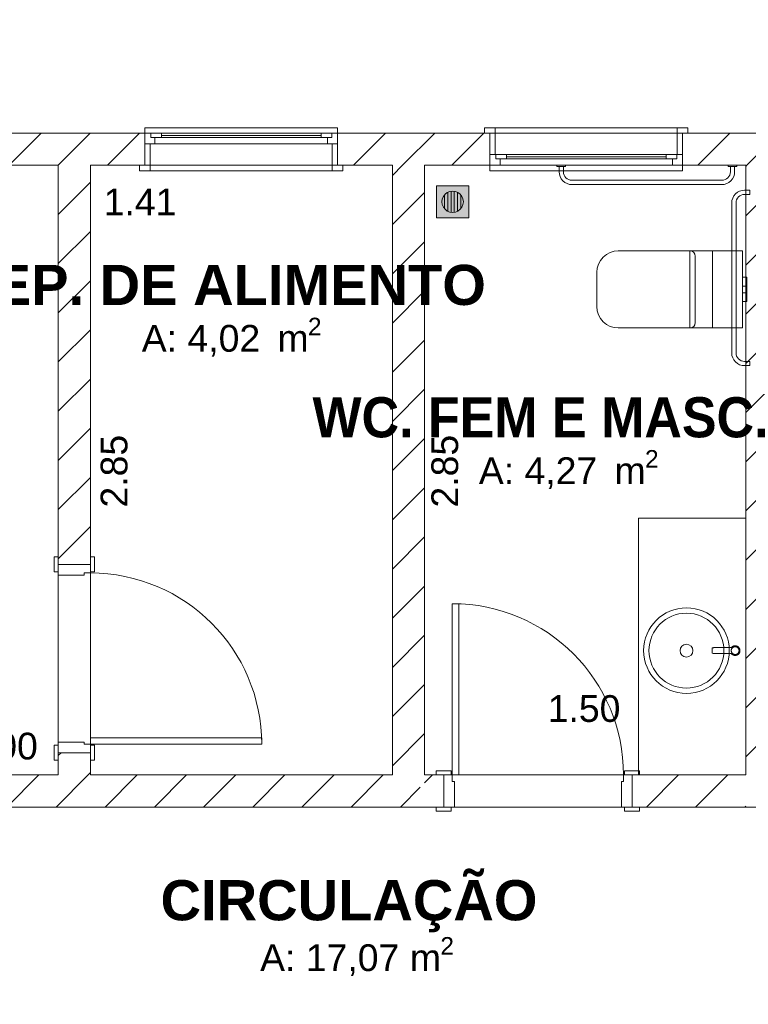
# Model space of a CAD drawing. Header units: millimetres. Extents: x 2826 to 3034, y 1533 to 1590.
# Tile 163 of 248: x 2993.64 to 2997.05, y 1553.04 to 1557.64. Entities that reach past the tile are written whole.
import ezdxf
from ezdxf.enums import TextEntityAlignment as Align

# ---------------------------------------------------------------- set-up
doc = ezdxf.new("R2010")
doc.units = ezdxf.units.MM
doc.layers.add('_Caneta_No__220', color=7, linetype='Continuous', lineweight=15, true_color=0x8a8a8a)
doc.styles.add('ESTILO_GERADO_1', font='arialbd.ttf')
doc.styles.add('ESTILO_GERADO_2', font='arial.ttf')
pattern_1 = [(45, (0.02328, 0.61931), (-0.1149048, 0.1149048), [])]
pattern_2 = [(45, (0.02328, 0.61931), (-0.1149048, 0.1149048), [])]

# ---------------------------------------------------------------- blocks, each defined once
blk = doc.blocks.new('A$Cdd268059')
at = {"layer": '_Caneta_No__220'}
h = blk.add_hatch(dxfattribs=at)
h.set_pattern_fill('TIJOLO_COMUM_0005', color=256, style=0, pattern_type=2)
h.set_pattern_definition(pattern_1)
h.paths.add_polyline_path([(7.2397, 10.4171), (7.2397, 10.2671), (7.8753, 10.2671), (7.8753, 10.4171)])
h = blk.add_hatch(dxfattribs=at)
h.set_pattern_fill('TIJOLO_COMUM_0005', color=256, style=0, pattern_type=2)
h.set_pattern_definition(pattern_1)
h.paths.add_polyline_path([(8.7753, 10.4171), (8.7753, 10.2671), (9.487, 10.2671), (9.487, 10.4171)])
h = blk.add_hatch(dxfattribs=at)
h.set_pattern_fill('TIJOLO_COMUM_0005', color=256, style=0, pattern_type=2)
h.set_pattern_definition(pattern_1)
h.paths.add_polyline_path([(10.387, 10.2671), (11.3065, 10.2671), (11.3065, 10.4171), (10.387, 10.4171)])
h = blk.add_hatch(dxfattribs=at)
h.set_pattern_fill('TIJOLO_COMUM_0005', color=256, style=0, pattern_type=2)
h.set_pattern_definition(pattern_2)
h.paths.add_polyline_path([(7.4708, 8.4027), (7.6208, 8.4027), (7.6208, 10.2671), (7.4708, 10.2671)])
h = blk.add_hatch(dxfattribs=at)
h.set_pattern_fill('TIJOLO_COMUM_0005', color=256, style=0, pattern_type=2)
h.set_pattern_definition(pattern_2)
h.paths.add_polyline_path([(9.1815, 7.4193), (9.1815, 10.2671), (9.0315, 10.2671), (9.0315, 7.4193)])
h = blk.add_hatch(dxfattribs=at)
h.set_pattern_fill('TIJOLO_COMUM_0005', color=256, style=0, pattern_type=2)
h.set_pattern_definition(pattern_2)
h.paths.add_polyline_path([(10.6815, 10.2671), (10.6815, 7.4193), (10.8315, 7.4193), (10.8315, 10.2671)])
h = blk.add_hatch(color=256, dxfattribs=at)
h.paths.add_polyline_path([(9.3877, 10.1719), (9.2377, 10.1719), (9.2377, 10.0219), (9.3877, 10.0219)])
h.paths.add_polyline_path([(9.3127, 10.0469), (9.2998, 10.0486), (9.2877, 10.0536), (9.2774, 10.0616), (9.2694, 10.0719), (9.2644, 10.084), (9.2627, 10.0969), (9.2644, 10.1098), (9.2694, 10.1219), (9.2774, 10.1323), (9.2877, 10.1402), (9.2998, 10.1452), (9.3127, 10.1469), (9.3257, 10.1452), (9.3377, 10.1402), (9.3481, 10.1323), (9.356, 10.1219), (9.361, 10.1098), (9.3627, 10.0969), (9.361, 10.084), (9.356, 10.0719), (9.3481, 10.0616), (9.3377, 10.0536), (9.3257, 10.0486)], flags=0)
for points in [[(9.2752, 10.1295), (9.2694, 10.1219), (9.2644, 10.1098), (9.2627, 10.0969), (9.2644, 10.084), (9.2694, 10.0719), (9.2752, 10.0643)], [(9.2902, 10.0526), (9.2902, 10.1412), (9.2877, 10.1402), (9.2774, 10.1323), (9.2752, 10.1295), (9.2752, 10.0643), (9.2774, 10.0616), (9.2877, 10.0536)], [(9.3052, 10.1459), (9.2998, 10.1452), (9.2902, 10.1412), (9.2902, 10.0526), (9.2998, 10.0486), (9.3052, 10.0479)], [(9.3202, 10.1459), (9.3127, 10.1469), (9.3052, 10.1459), (9.3052, 10.0479), (9.3127, 10.0469), (9.3202, 10.0479)], [(9.3257, 10.1452), (9.3202, 10.1459), (9.3202, 10.0479), (9.3257, 10.0486), (9.3352, 10.0526), (9.3352, 10.1412)], [(9.3377, 10.1402), (9.3352, 10.1412), (9.3352, 10.0526), (9.3377, 10.0536), (9.3481, 10.0616), (9.3502, 10.0643), (9.3502, 10.1295), (9.3481, 10.1323)], [(9.356, 10.1219), (9.3502, 10.1295), (9.3502, 10.0643), (9.356, 10.0719), (9.361, 10.084), (9.3627, 10.0969), (9.361, 10.1098)]]:
    blk.add_hatch(color=256, dxfattribs=at).paths.add_polyline_path(points)
h = blk.add_hatch(dxfattribs=at)
h.set_pattern_fill('TIJOLO_COMUM_0005', color=256, style=0, pattern_type=2)
h.set_pattern_definition(pattern_2)
h.paths.add_polyline_path([(7.4708, 7.4193), (7.6208, 7.4193), (7.6208, 7.5227), (7.4708, 7.5227)])
h = blk.add_hatch(dxfattribs=at)
h.set_pattern_fill('TIJOLO_COMUM_0005', color=256, style=0, pattern_type=2)
h.set_pattern_definition(pattern_2)
h.paths.add_polyline_path([(5.4631, 7.4193), (5.4631, 7.2693), (9.1615, 7.2693), (9.1615, 7.4193)])
h = blk.add_hatch(dxfattribs=at)
h.set_pattern_fill('TIJOLO_COMUM_0005', color=256, style=0, pattern_type=2)
h.set_pattern_definition(pattern_2)
h.paths.add_polyline_path([(9.1815, 7.2693), (9.2709, 7.2693), (9.2709, 7.4193), (9.1815, 7.4193)])
h = blk.add_hatch(dxfattribs=at)
h.set_pattern_fill('TIJOLO_COMUM_0005', color=256, style=0, pattern_type=2)
h.set_pattern_definition(pattern_2)
h.paths.add_polyline_path([(10.1509, 7.2693), (10.6815, 7.2693), (10.6815, 7.4193), (10.1509, 7.4193)])
for p, q in [((7.8753, 10.4171), (7.8753, 10.4421)), ((7.8753, 10.4421), (8.7753, 10.4421)), ((8.7753, 10.4421), (8.7753, 10.4171)), ((9.512, 10.4421), (9.462, 10.4421)), ((9.462, 10.4421), (9.462, 10.4171)), ((9.512, 10.4421), (10.362, 10.4421)), ((9.512, 10.4171), (9.512, 10.4421)), ((10.412, 10.4421), (10.362, 10.4421)), ((10.362, 10.4421), (10.362, 10.4171)), ((10.412, 10.4171), (10.412, 10.4421)), ((0.8233, 10.4171), (18.8463, 10.4171)), ((7.8753, 10.4171), (7.8753, 10.3671)), ((7.8753, 10.4171), (8.7753, 10.4171)), ((7.8753, 10.4171), (7.9023, 10.4171)), ((7.8753, 10.4171), (7.8753, 10.3671)), ((7.8753, 10.4171), (7.8753, 10.3671)), ((7.9023, 10.4171), (7.9023, 10.3971)), ((7.9023, 10.4171), (7.9523, 10.4171)), ((7.9023, 10.3971), (7.9023, 10.4171)), ((7.9023, 10.3971), (7.9223, 10.3971)), ((7.9523, 10.3971), (7.9023, 10.3971)), ((7.9223, 10.3971), (7.9223, 10.3671)), ((7.9523, 10.4171), (8.6983, 10.4171)), ((7.9523, 10.4171), (7.9523, 10.3971)), ((7.9523, 10.4171), (8.6983, 10.4171)), ((7.9523, 10.4071), (8.6983, 10.4071)), ((8.6983, 10.3971), (7.9523, 10.3971)), ((8.6983, 10.3971), (8.6983, 10.4171)), ((8.6983, 10.4171), (8.7483, 10.4171)), ((8.7483, 10.3971), (8.6983, 10.3971)), ((8.7283, 10.3671), (8.7283, 10.3971)), ((8.7283, 10.3971), (8.7483, 10.3971)), ((8.7483, 10.3971), (8.7483, 10.4171)), ((8.7483, 10.4171), (8.7753, 10.4171)), ((8.7483, 10.4171), (8.7483, 10.3971)), ((8.7753, 10.4171), (8.7753, 10.3671)), ((8.7753, 10.4171), (8.7753, 10.3671)), ((8.7753, 10.4171), (8.7753, 10.3671)), ((9.487, 10.4171), (9.462, 10.4171)), ((9.462, 10.4171), (9.512, 10.4171)), ((9.487, 10.4171), (9.462, 10.4171)), ((9.487, 10.4171), (9.462, 10.4171)), ((9.487, 10.3171), (9.487, 10.4171)), ((9.487, 10.4171), (10.387, 10.4171)), ((9.512, 10.4171), (9.487, 10.4171)), ((9.487, 10.4171), (9.487, 10.3171)), ((9.487, 10.3171), (9.487, 10.4171)), ((9.487, 10.3171), (9.487, 10.4171)), ((9.512, 10.3171), (9.512, 10.4171)), ((10.387, 10.4171), (10.362, 10.4171)), ((10.362, 10.4171), (10.362, 10.3171)), ((10.362, 10.4171), (10.412, 10.4171)), ((10.387, 10.4171), (10.412, 10.4171)), ((10.387, 10.3171), (10.387, 10.4171)), ((10.387, 10.3171), (10.387, 10.4171)), ((10.387, 10.3171), (10.387, 10.4171)), ((10.387, 10.3171), (10.387, 10.4171)), ((10.387, 10.4171), (10.412, 10.4171)), ((10.387, 10.4171), (10.412, 10.4171)), ((7.8753, 10.3671), (7.8753, 10.2671)), ((7.8753, 10.2671), (7.8753, 10.3671)), ((7.8753, 10.3671), (7.9003, 10.3671)), ((7.9223, 10.3671), (7.8753, 10.3671)), ((7.8753, 10.3671), (7.8753, 10.2671)), ((7.8753, 10.3671), (7.8753, 10.2671)), ((7.9003, 10.3671), (7.9003, 10.2671)), ((8.7283, 10.3671), (7.9223, 10.3671)), ((8.7753, 10.3671), (8.7283, 10.3671)), ((8.7503, 10.2671), (8.7503, 10.3671)), ((8.7503, 10.3671), (8.7753, 10.3671)), ((8.7753, 10.3671), (8.7753, 10.2671)), ((8.7753, 10.3671), (8.7753, 10.2671)), ((8.7753, 10.3671), (8.7753, 10.2671)), ((8.7753, 10.3671), (8.7753, 10.2671)), ((9.487, 10.2671), (9.487, 10.3171)), ((9.487, 10.3171), (9.512, 10.3171)), ((9.487, 10.3171), (9.514, 10.3171)), ((9.487, 10.2671), (9.487, 10.3171)), ((9.487, 10.2671), (9.487, 10.3171)), ((9.514, 10.3171), (9.514, 10.2971)), ((9.514, 10.3171), (9.564, 10.3171)), ((9.514, 10.2971), (9.514, 10.3171)), ((9.564, 10.3171), (10.31, 10.3171)), ((9.564, 10.3171), (9.564, 10.2971)), ((9.564, 10.3171), (10.31, 10.3171)), ((9.564, 10.3071), (10.31, 10.3071)), ((10.31, 10.2971), (10.31, 10.3171)), ((10.31, 10.3171), (10.36, 10.3171)), ((10.36, 10.2971), (10.36, 10.3171)), ((10.36, 10.3171), (10.387, 10.3171)), ((10.36, 10.3171), (10.36, 10.2971)), ((10.362, 10.3171), (10.387, 10.3171)), ((10.387, 10.2671), (10.387, 10.3171)), ((10.387, 10.2671), (10.387, 10.3171)), ((10.387, 10.2671), (10.387, 10.3171)), ((7.4708, 10.2671), (4.4708, 10.2671)), ((7.4708, 7.4193), (7.4708, 10.2671)), ((9.0315, 10.2671), (7.6208, 10.2671)), ((7.6208, 10.2671), (7.6208, 7.4193)), ((7.8753, 10.2671), (7.8503, 10.2671)), ((7.8503, 10.2421), (7.8503, 10.2671)), ((7.8503, 10.2671), (7.9003, 10.2671)), ((7.8753, 10.2671), (7.8503, 10.2671)), ((7.8753, 10.2671), (7.8503, 10.2671)), ((7.8753, 10.2671), (8.7753, 10.2671)), ((7.9003, 10.2671), (7.8753, 10.2671)), ((7.9003, 10.2671), (7.9003, 10.2421)), ((8.7753, 10.2671), (8.7503, 10.2671)), ((8.7503, 10.2671), (8.8003, 10.2671)), ((8.7503, 10.2421), (8.7503, 10.2671)), ((8.7753, 10.2671), (8.8003, 10.2671)), ((8.7753, 10.2671), (8.8003, 10.2671)), ((8.7753, 10.2671), (8.8003, 10.2671)), ((8.8003, 10.2671), (8.8003, 10.2421)), ((9.0315, 7.4193), (9.0315, 10.2671)), ((10.6815, 10.2671), (9.1815, 10.2671)), ((9.1815, 10.2671), (9.1815, 7.4193)), ((9.487, 10.2671), (9.487, 10.2421)), ((9.487, 10.2671), (10.387, 10.2671)), ((9.534, 10.2671), (9.487, 10.2671)), ((9.514, 10.2971), (9.534, 10.2971)), ((9.564, 10.2971), (9.514, 10.2971)), ((9.534, 10.2971), (9.534, 10.2671)), ((10.34, 10.2671), (9.534, 10.2671)), ((10.31, 10.2971), (9.564, 10.2971)), ((10.36, 10.2971), (10.31, 10.2971)), ((10.34, 10.2671), (10.34, 10.2971)), ((10.34, 10.2971), (10.36, 10.2971)), ((10.387, 10.2671), (10.34, 10.2671)), ((10.387, 10.2421), (10.387, 10.2671)), ((10.6815, 7.4193), (10.6815, 10.2671)), ((7.9003, 10.2421), (7.8503, 10.2421)), ((7.9003, 10.2421), (8.7503, 10.2421)), ((8.8003, 10.2421), (8.7503, 10.2421)), ((9.487, 10.2421), (10.387, 10.2421)), ((9.3877, 10.1719), (9.2377, 10.1719)), ((9.2377, 10.1719), (9.2377, 10.0219)), ((9.3877, 10.0219), (9.3877, 10.1719)), ((9.2644, 10.1098), (9.2694, 10.1219)), ((9.2694, 10.1219), (9.2774, 10.1323)), ((9.2752, 10.0643), (9.2752, 10.1295)), ((9.2774, 10.1323), (9.2877, 10.1402)), ((9.2877, 10.1402), (9.2998, 10.1452)), ((9.2902, 10.1412), (9.2902, 10.0526)), ((9.2998, 10.1452), (9.3127, 10.1469)), ((9.3052, 10.0479), (9.3052, 10.1459)), ((9.3127, 10.1469), (9.3257, 10.1452)), ((9.3202, 10.1459), (9.3202, 10.0479)), ((9.3257, 10.1452), (9.3377, 10.1402)), ((9.3352, 10.0526), (9.3352, 10.1412)), ((9.3377, 10.1402), (9.3481, 10.1323)), ((9.3481, 10.1323), (9.356, 10.1219)), ((9.3502, 10.1295), (9.3502, 10.0643)), ((9.356, 10.1219), (9.361, 10.1098)), ((9.2627, 10.0969), (9.2644, 10.1098)), ((9.2644, 10.084), (9.2627, 10.0969)), ((9.2694, 10.0719), (9.2644, 10.084)), ((9.361, 10.084), (9.356, 10.0719)), ((9.361, 10.1098), (9.3627, 10.0969)), ((9.3627, 10.0969), (9.361, 10.084)), ((9.2774, 10.0616), (9.2694, 10.0719)), ((9.2877, 10.0536), (9.2774, 10.0616)), ((9.2998, 10.0486), (9.2877, 10.0536)), ((9.3127, 10.0469), (9.2998, 10.0486)), ((9.3257, 10.0486), (9.3127, 10.0469)), ((9.3377, 10.0536), (9.3257, 10.0486)), ((9.3481, 10.0616), (9.3377, 10.0536)), ((9.356, 10.0719), (9.3481, 10.0616)), ((9.2377, 10.0219), (9.3877, 10.0219)), ((10.4213, 9.5073), (10.4213, 9.8673)), ((10.5263, 9.5073), (10.5263, 9.8673)), ((10.4463, 9.8423), (10.4463, 9.6873)), ((10.6663, 9.7276), (10.6663, 9.7443)), ((10.6663, 9.7443), (10.6863, 9.7443)), ((10.6663, 9.7033), (10.6663, 9.7276)), ((10.6863, 9.7276), (10.6863, 9.7443)), ((10.6863, 9.7033), (10.6863, 9.7276)), ((10.4463, 9.6873), (10.4463, 9.5323)), ((10.6663, 9.6986), (10.6663, 9.7033)), ((10.6663, 9.7033), (10.6863, 9.7033)), ((10.6663, 9.6873), (10.6663, 9.6986)), ((10.6663, 9.676), (10.6663, 9.6873)), ((10.6663, 9.6713), (10.6663, 9.676)), ((10.6663, 9.6713), (10.6863, 9.6713)), ((10.6663, 9.647), (10.6663, 9.6713)), ((10.6863, 9.6986), (10.6863, 9.7033)), ((10.6863, 9.6873), (10.6863, 9.6986)), ((10.6863, 9.676), (10.6863, 9.6873)), ((10.6863, 9.6713), (10.6863, 9.676)), ((10.6863, 9.647), (10.6863, 9.6713)), ((10.6663, 9.6303), (10.6663, 9.647)), ((10.6663, 9.6303), (10.6863, 9.6303)), ((10.6863, 9.6303), (10.6863, 9.647)), ((10.1815, 8.6193), (10.1815, 7.4193)), ((10.1815, 8.6193), (10.6815, 8.6193)), ((10.6815, 8.6193), (10.6815, 7.4193)), ((7.4708, 8.4377), (7.4518, 8.4377)), ((7.4518, 8.4377), (7.4518, 8.3677)), ((7.4708, 8.4027), (7.4708, 8.4377)), ((7.4708, 8.3677), (7.4708, 8.4377)), ((7.4708, 8.4027), (7.4708, 8.4377)), ((7.4708, 8.4027), (7.4708, 8.4377)), ((7.6208, 8.4027), (7.6208, 8.4377)), ((7.6398, 8.4377), (7.6208, 8.4377)), ((7.6208, 8.4377), (7.6208, 8.3677)), ((7.6208, 8.4027), (7.6208, 8.4377)), ((7.6208, 8.4027), (7.6208, 8.4377)), ((7.6398, 8.3677), (7.6398, 8.4377)), ((7.4708, 8.4027), (7.6208, 8.4027)), ((7.6208, 8.4027), (7.4708, 8.4027)), ((7.4708, 8.4027), (7.4708, 8.3527)), ((7.4708, 8.4027), (7.6208, 8.4027)), ((7.4708, 8.4027), (7.6208, 8.4027)), ((7.6208, 8.3627), (7.6208, 8.4027)), ((7.4518, 8.3677), (7.4708, 8.3677)), ((7.4708, 8.3527), (7.5908, 8.3527)), ((7.5908, 8.3527), (7.5908, 8.3627)), ((7.5908, 8.3627), (7.6208, 8.3627)), ((7.6208, 8.3677), (7.6398, 8.3677)), ((9.3109, 8.2193), (9.3109, 7.4193)), ((9.3409, 8.2193), (9.3109, 8.2193)), ((9.3409, 7.4193), (9.3409, 8.2193)), ((7.6208, 7.5627), (7.6208, 7.5927)), ((7.6208, 7.5927), (8.4208, 7.5927)), ((8.4208, 7.5927), (8.4208, 7.5627)), ((7.4518, 7.5577), (7.4518, 7.4877)), ((7.4708, 7.5577), (7.4518, 7.5577)), ((7.5908, 7.5727), (7.4708, 7.5727)), ((7.4708, 7.5727), (7.4708, 7.5227)), ((7.4708, 7.4877), (7.4708, 7.5577)), ((7.5908, 7.5627), (7.5908, 7.5727)), ((7.6208, 7.5627), (7.5908, 7.5627)), ((7.6208, 7.5227), (7.6208, 7.5627)), ((8.4208, 7.5627), (7.6208, 7.5627)), ((7.6208, 7.5577), (7.6208, 7.4877)), ((7.6398, 7.5577), (7.6208, 7.5577)), ((7.6398, 7.4877), (7.6398, 7.5577)), ((7.4708, 7.5227), (7.4708, 7.4877)), ((7.4708, 7.5227), (7.6208, 7.5227)), ((7.4708, 7.5227), (7.6208, 7.5227)), ((7.4708, 7.5227), (7.6208, 7.5227)), ((7.4708, 7.5227), (7.6208, 7.5227)), ((7.4708, 7.5227), (7.4708, 7.4877)), ((7.4708, 7.5227), (7.4708, 7.4877)), ((7.6208, 7.5227), (7.6208, 7.4877)), ((7.6208, 7.5227), (7.6208, 7.4877)), ((7.6208, 7.5227), (7.6208, 7.4877)), ((7.4518, 7.4877), (7.4708, 7.4877)), ((7.6208, 7.4877), (7.6398, 7.4877)), ((4.4708, 7.4193), (7.4708, 7.4193)), ((7.6208, 7.4193), (9.0315, 7.4193)), ((9.1815, 7.4193), (10.6815, 7.4193)), ((9.2359, 7.4193), (9.2359, 7.4383)), ((9.2359, 7.4383), (9.3059, 7.4383)), ((9.2709, 7.4193), (9.2359, 7.4193)), ((9.3059, 7.4193), (9.2359, 7.4193)), ((9.2709, 7.4193), (9.2359, 7.4193)), ((9.2709, 7.4193), (9.2359, 7.4193)), ((9.2709, 7.2693), (9.2709, 7.4193)), ((9.2709, 7.2693), (9.2709, 7.4193)), ((9.2709, 7.4193), (9.3109, 7.4193)), ((9.2709, 7.2693), (9.2709, 7.4193)), ((9.2709, 7.2693), (9.2709, 7.4193)), ((9.3059, 7.4383), (9.3059, 7.4193)), ((9.3109, 7.4193), (9.3109, 7.3893)), ((9.3109, 7.4193), (9.3409, 7.4193)), ((10.1109, 7.3893), (10.1109, 7.4193)), ((10.1109, 7.4193), (10.1509, 7.4193)), ((10.1159, 7.4383), (10.1859, 7.4383)), ((10.1159, 7.4193), (10.1159, 7.4383)), ((10.1859, 7.4193), (10.1159, 7.4193)), ((10.1509, 7.4193), (10.1859, 7.4193)), ((10.1509, 7.2693), (10.1509, 7.4193)), ((10.1509, 7.4193), (10.1509, 7.2693)), ((10.1509, 7.2693), (10.1509, 7.4193)), ((10.1509, 7.2693), (10.1509, 7.4193)), ((10.1509, 7.4193), (10.1859, 7.4193)), ((10.1509, 7.4193), (10.1859, 7.4193)), ((10.1815, 7.4193), (10.6815, 7.4193)), ((10.1859, 7.4383), (10.1859, 7.4193)), ((9.3109, 7.3893), (9.3209, 7.3893)), ((9.3209, 7.3893), (9.3209, 7.2693)), ((10.1009, 7.2693), (10.1009, 7.3893)), ((10.1009, 7.3893), (10.1109, 7.3893)), ((18.6963, 7.2693), (4.4708, 7.2693)), ((9.2709, 7.2693), (9.2359, 7.2693)), ((9.2359, 7.2503), (9.2359, 7.2693)), ((9.2359, 7.2693), (9.3059, 7.2693)), ((9.2709, 7.2693), (9.2359, 7.2693)), ((9.2709, 7.2693), (9.2359, 7.2693)), ((9.3209, 7.2693), (9.2709, 7.2693)), ((9.3059, 7.2693), (9.3059, 7.2503)), ((10.1509, 7.2693), (10.1009, 7.2693)), ((10.1159, 7.2693), (10.1859, 7.2693)), ((10.1159, 7.2503), (10.1159, 7.2693)), ((10.1509, 7.2693), (10.1859, 7.2693)), ((10.1509, 7.2693), (10.1859, 7.2693)), ((10.1509, 7.2693), (10.1859, 7.2693)), ((10.1859, 7.2693), (10.1859, 7.2503)), ((9.3059, 7.2503), (9.2359, 7.2503)), ((10.1859, 7.2503), (10.1159, 7.2503))]:
    blk.add_line(p, q, dxfattribs=at)
for points in [[(0.8316, 1.8193), (18.8463, 1.8193), (18.8502, 0.0414), (25.1638, 0.0553), (25.1638, 1.8193), (41.007, 1.8193), (41.007, 17.3869), (31.0212, 17.3869), (31.0212, 11.6171), (18.8463, 11.6171), (18.8463, 10.4171), (0.8316, 10.4171)], [(9.8, 10.2671), (9.8, 10.2621), (9.84, 10.2621), (9.84, 10.2671)], [(10.6, 10.2671), (10.6, 10.2621), (10.64, 10.2621), (10.64, 10.2671)], [(9.9863, 9.7673), (9.9882, 9.7868), (9.9939, 9.8056), (10.0032, 9.8229), (10.0156, 9.838), (10.0307, 9.8505), (10.048, 9.8597), (10.0668, 9.8654), (10.0863, 9.8673), (10.6663, 9.8673), (10.6663, 9.5073), (10.0863, 9.5073), (10.0668, 9.5092), (10.048, 9.5149), (10.0307, 9.5242), (10.0156, 9.5366), (10.0032, 9.5518), (9.9939, 9.569), (9.9882, 9.5878), (9.9863, 9.6073)], [(10.6323, 8.0225), (10.6306, 8.0224), (10.6297, 8.0223), (10.6275, 8.022), (10.6259, 8.0216), (10.6248, 8.0212), (10.6229, 8.0205), (10.6215, 8.0197), (10.6203, 8.019), (10.6188, 8.018), (10.6175, 8.017), (10.6163, 8.0159), (10.6152, 8.0147), (10.6147, 8.014), (10.588, 8.014), (10.5357, 8.014), (10.5345, 8.014), (10.5333, 8.0139), (10.5321, 8.0138), (10.531, 8.0136), (10.5298, 8.0134), (10.5283, 8.0132), (10.5262, 8.0127), (10.5256, 8.012), (10.5256, 8.011), (10.5256, 8.0098), (10.5256, 8.0085), (10.5256, 8.007), (10.5256, 8.0054), (10.5256, 8.0036), (10.5256, 8.0018), (10.5256, 8), (10.5256, 7.9981), (10.5256, 7.9963), (10.5256, 7.9946), (10.5256, 7.993), (10.5256, 7.9915), (10.5256, 7.9902), (10.5256, 7.989), (10.5256, 7.9881), (10.526, 7.9874), (10.5289, 7.9867), (10.5305, 7.9864), (10.5318, 7.9863), (10.533, 7.9861), (10.5342, 7.986), (10.5353, 7.986), (10.5364, 7.986), (10.588, 7.986), (10.6146, 7.986), (10.6152, 7.9853), (10.6163, 7.9841), (10.6175, 7.983), (10.6182, 7.9824), (10.6201, 7.9811), (10.6215, 7.9802), (10.6225, 7.9797), (10.6244, 7.9789), (10.6259, 7.9784), (10.6272, 7.9781), (10.629, 7.9777), (10.6306, 7.9775), (10.6323, 7.9775), (10.6339, 7.9775), (10.6355, 7.9777), (10.6374, 7.9781), (10.6387, 7.9784), (10.6403, 7.979), (10.6423, 7.9799), (10.6433, 7.9804), (10.6447, 7.9812), (10.646, 7.9822), (10.6473, 7.9832), (10.6486, 7.9845), (10.6495, 7.9856), (10.6505, 7.9869), (10.6517, 7.9887), (10.6523, 7.9897), (10.653, 7.9912), (10.6535, 7.9927), (10.654, 7.9943), (10.6544, 7.9961), (10.6546, 7.9975), (10.6547, 7.9992), (10.6547, 8.0013), (10.6546, 8.0025), (10.6544, 8.0041), (10.6538, 8.0064), (10.6535, 8.0073), (10.6529, 8.0089), (10.6523, 8.0103), (10.6515, 8.0117), (10.6503, 8.0134), (10.6495, 8.0144), (10.6484, 8.0156), (10.6467, 8.0172), (10.646, 8.0178), (10.6446, 8.0188), (10.6433, 8.0196), (10.6418, 8.0204), (10.6399, 8.0211), (10.6387, 8.0215), (10.6371, 8.022), (10.6349, 8.0223), (10.6339, 8.0224)], [(10.6205, 8.014), (10.6049, 8.014), (10.588, 8.014), (10.5357, 8.014), (10.5345, 8.014), (10.5333, 8.0139), (10.5321, 8.0138), (10.531, 8.0136), (10.5298, 8.0134), (10.5283, 8.0132), (10.5262, 8.0127), (10.5256, 8.012), (10.5256, 8.011), (10.5256, 8.0098), (10.5256, 7.9881), (10.526, 7.9874), (10.5289, 7.9867), (10.5305, 7.9864), (10.5318, 7.9863), (10.533, 7.9861), (10.5342, 7.986), (10.5353, 7.986), (10.5364, 7.986), (10.588, 7.986), (10.6205, 7.986), (10.6194, 7.987), (10.6186, 7.9879), (10.6178, 7.9888), (10.617, 7.9898), (10.6164, 7.9909), (10.6158, 7.992), (10.6153, 7.9932), (10.6149, 7.9944), (10.6145, 7.9956), (10.6142, 7.9969), (10.6141, 7.9982), (10.614, 7.9995), (10.614, 8.0008), (10.6141, 8.0021), (10.6143, 8.0034), (10.6146, 8.0047), (10.6149, 8.0059), (10.6154, 8.0071), (10.6159, 8.0081), (10.6164, 8.0092), (10.617, 8.0101), (10.6177, 8.0111), (10.6185, 8.012), (10.6193, 8.0128)], [(10.6331, 8.0182), (10.6318, 8.0183), (10.6305, 8.0182), (10.6292, 8.018), (10.6279, 8.0177), (10.6266, 8.0174), (10.6254, 8.0169), (10.6242, 8.0164), (10.6231, 8.0158), (10.622, 8.0151), (10.621, 8.0144), (10.6201, 8.0136), (10.6193, 8.0128), (10.6185, 8.012), (10.6177, 8.0111), (10.617, 8.0101), (10.6164, 8.0092), (10.6159, 8.0081), (10.6154, 8.0071), (10.6149, 8.0059), (10.6146, 8.0047), (10.6143, 8.0034), (10.6141, 8.0021), (10.614, 8.0008), (10.614, 7.9995), (10.6141, 7.9982), (10.6142, 7.9969), (10.6145, 7.9956), (10.6149, 7.9944), (10.6153, 7.9932), (10.6158, 7.992), (10.6164, 7.9909), (10.617, 7.9898), (10.6178, 7.9888), (10.6186, 7.9879), (10.6194, 7.987), (10.6202, 7.9862), (10.6211, 7.9855), (10.6221, 7.9848), (10.6231, 7.9842), (10.6242, 7.9836), (10.6253, 7.9831), (10.6264, 7.9827), (10.6277, 7.9823), (10.6289, 7.982), (10.6302, 7.9818), (10.6315, 7.9817), (10.6328, 7.9817), (10.6341, 7.9818), (10.6355, 7.982), (10.6368, 7.9823), (10.638, 7.9826), (10.6392, 7.9831), (10.6404, 7.9836), (10.6416, 7.9843), (10.6424, 7.9848), (10.6432, 7.9853), (10.6439, 7.9859), (10.6446, 7.9865), (10.6457, 7.9877), (10.6468, 7.9889), (10.6477, 7.9902), (10.6485, 7.9916), (10.6489, 7.9924), (10.6493, 7.9933), (10.6496, 7.9942), (10.6499, 7.9951), (10.6502, 7.9964), (10.6504, 7.9977), (10.6505, 7.999), (10.6505, 8.0003), (10.6505, 8.0016), (10.6503, 8.0029), (10.65, 8.0042), (10.6497, 8.0055), (10.6492, 8.0067), (10.6487, 8.0079), (10.6481, 8.0091), (10.6474, 8.0102), (10.6467, 8.0112), (10.6459, 8.0121), (10.6451, 8.013), (10.6442, 8.0138), (10.6433, 8.0145), (10.6424, 8.0152), (10.6414, 8.0158), (10.6403, 8.0164), (10.6392, 8.0169), (10.638, 8.0173), (10.6369, 8.0177), (10.6357, 8.0179), (10.6344, 8.0181)]]:
    blk.add_lwpolyline(points, close=True, dxfattribs=at)
for points in [[(7.8753, 10.4171), (7.2397, 10.4171)], [(9.487, 10.4171), (8.7753, 10.4171)], [(11.3065, 10.4171), (10.387, 10.4171)], [(7.2397, 10.2671), (7.4708, 10.2671)], [(7.4708, 10.2671), (7.4708, 8.4027)], [(7.6208, 10.2671), (7.8753, 10.2671)], [(7.6208, 8.4027), (7.6208, 10.2671)], [(8.7753, 10.2671), (9.0315, 10.2671)], [(9.0315, 10.2671), (9.0315, 7.4193)], [(9.1815, 10.2671), (9.487, 10.2671)], [(9.1815, 7.4193), (9.1815, 10.2671)], [(10.387, 10.2671), (10.6815, 10.2671)], [(10.6815, 10.2671), (10.6815, 7.4193)], [(7.4708, 7.5227), (7.4708, 7.4193)], [(7.6208, 7.4193), (7.6208, 7.5227)], [(7.4708, 7.4193), (5.4631, 7.4193)], [(9.0315, 7.4193), (7.6208, 7.4193)], [(9.2709, 7.4193), (9.1815, 7.4193)], [(10.6815, 7.4193), (10.1509, 7.4193)], [(5.4631, 7.2693), (9.2709, 7.2693)], [(10.1509, 7.2693), (12.3015, 7.2693)]]:
    blk.add_lwpolyline(points, dxfattribs=at)
for points in [[(9.81, 10.2621), (9.81, 10.2371, 0.414214), (9.87, 10.1771), (10.57, 10.1771, 0.414214), (10.63, 10.2371), (10.63, 10.2621), (10.61, 10.2621), (10.61, 10.2371, -0.414214), (10.57, 10.1971), (9.87, 10.1971, -0.414214), (9.83, 10.2371), (9.83, 10.2621)], [(10.7013, 10.1512), (10.6763, 10.1512, 0.414214), (10.6163, 10.0912), (10.6163, 9.3912, 0.414214), (10.6763, 9.3312), (10.7013, 9.3312), (10.7013, 9.3512), (10.6763, 9.3512, -0.414214), (10.6363, 9.3912), (10.6363, 10.0912, -0.414214), (10.6763, 10.1312), (10.7013, 10.1312)], [(10.4049, 7.8, 1), (10.4049, 8.2, 1)]]:
    blk.add_lwpolyline(points, format="xyb", close=True, dxfattribs=at)
for radius in [0.175, 0.03]:
    blk.add_circle((10.4049, 8), radius, dxfattribs=at)
for centre, radius, start, end in [((10.4213, 9.8423), 0.025, 0, 90), ((10.4213, 9.5323), 0.025, 270, 0), ((7.6208, 7.5627), 0.8, 0, 90), ((9.3109, 7.4193), 0.8, 0, 90)]:
    blk.add_arc(centre, radius, start, end, dxfattribs=at)
for s, height, style, p in [('DEP. DE ALIMENTO', 0.1875, 'ESTILO_GERADO_1', (6.9799, 9.6147)), ('A: 4,02', 0.125, 'ESTILO_GERADO_2', (7.8605, 9.3964)), ('2', 0.0825, 'ESTILO_GERADO_2', (8.6365, 9.4726)), (' m', 0.125, 'ESTILO_GERADO_2', (8.4459, 9.3964)), ('WC. FEM E MASC.', 0.1875, 'ESTILO_GERADO_1', (8.6581, 8.9963)), ('2', 0.0825, 'ESTILO_GERADO_2', (10.211, 8.8543)), ('A: 4,27', 0.125, 'ESTILO_GERADO_2', (9.435, 8.778)), (' m', 0.125, 'ESTILO_GERADO_2', (10.0204, 8.778)), ('CIRCULAÇÃO', 0.1875, 'ESTILO_GERADO_1', (7.9484, 6.7401)), ('A: 17,07', 0.125, 'ESTILO_GERADO_2', (8.4133, 6.5029)), ('2', 0.0825, 'ESTILO_GERADO_2', (9.2551, 6.5792)), (' m', 0.125, 'ESTILO_GERADO_2', (9.0645, 6.5029))]:
    blk.add_text(s, height=height, dxfattribs=dict(at, style=style)).set_placement(p)
at = {"layer": '_Caneta_No__220', "char_height": 0.125, "attachment_point": 5, "style": 'ESTILO_GERADO_2'}
for s, insert in [('\\A1;1.41', (7.8525, 10.0961)), ('\\A1;1.50', (9.9265, 7.7285)), ('\\A1;3.00', (7.2051, 7.5531))]:
    blk.add_mtext(s, dxfattribs=dict(at, insert=insert))
at = {"layer": '_Caneta_No__220', "char_height": 0.125, "attachment_point": 5, "rotation": 90, "style": 'ESTILO_GERADO_2'}
for insert in [(7.732, 8.8382), (9.2767, 8.8382)]:
    blk.add_mtext('\\A1;2.85', dxfattribs=dict(at, insert=insert))
at = {"layer": '_Caneta_No__220', "style": 'ESTILO_GERADO_2'}
for p in [(34.4309, 10.5457), (35.0309, 10.5457)]:
    blk.add_attdef('txt', text='', height=0.12, dxfattribs=at).set_placement(p, align=Align.MIDDLE_CENTER)
blk.add_attdef('txt', text='', height=0.12, rotation=90, dxfattribs=at).set_placement((1.2958, 6.4033), align=Align.MIDDLE_CENTER)

msp = doc.modelspace()

# ---------------------------------------------------------------- block references
msp.add_blockref('A$Cdd268059', (2986.3533, 1546.6934))

doc.saveas('drawing.dxf')
